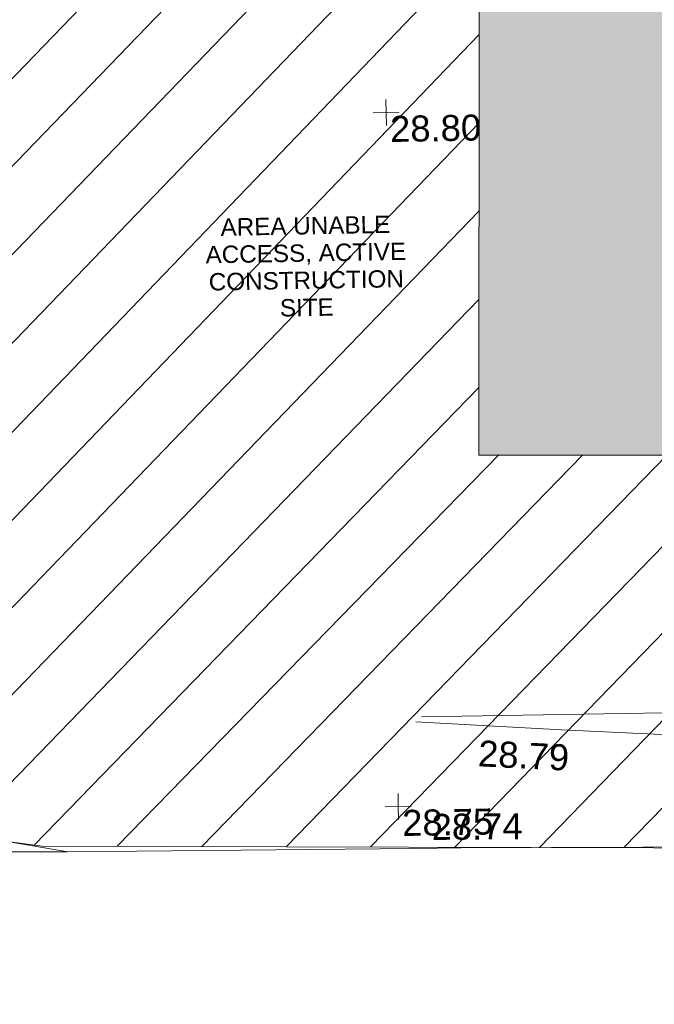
# Model space of a CAD drawing. Header units: millimetres. Extents: x -290717 to 520720, y -103372 to 287762.
# Tile 256 of 256: x 10406 to 19553, y 122024 to 136209. Entities that reach past the tile are written whole.
import ezdxf

# ---------------------------------------------------------------- set-up
doc = ezdxf.new("R2010")
doc.units = ezdxf.units.MM
doc.linetypes.add('IMPORT-HIDDEN2 _3_', pattern=[4762.5, 3175, -1587.5])
doc.linetypes.add('IMPORT-UG_ELEC_STREET LIGHTING_QLB2 _2_', pattern=[2700, 1500, -300.0000000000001, 0, -250, 150, -300.0000000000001, 0, -200])
for name, color, linetype, lineweight, true_color in [('00_TOPO_FENCE', 7, 'Continuous', 9, 0x3f7f4f), ('00_UAV_FENCE', 7, 'Continuous', 9, 0x264c2f), ('00_UAV_LEVEL_SPOT', 7, 'Continuous', 9, 0x666666), ('00_UAV_PARKING', 4, 'Continuous', 9, 0x00ffff), ('00_UAV_SLOPE_BOTTOM', 30, 'Continuous', 9, 0xff7f00), ('00_UAV_SLOPE_TOP', 40, 'Continuous', 9, 0xffbf00), ('12333-PUM-2D-U-0001-C01 - Rev2_REVIT IMPORT_dwg', 7, 'Continuous', 9, 0x767676), ('A_RHA_Line', 7, 'Continuous', 9, 0x00a600), ('PUM-CHAMBER EXTENTS', 6, 'IMPORT-HIDDEN2 _3_', 9, 0xff00ff), ('PUM-UNABLE TO SURVEY', 190, 'Continuous', 9, 0x7f00ff)]:
    doc.layers.add(name, color=color, linetype=linetype, lineweight=lineweight, true_color=true_color)
doc.layers.add('A_RHA_Detail', color=7, linetype='Continuous', lineweight=9)
doc.styles.add('Arial_1', font='arial.ttf', dxfattribs={"height": 250})
doc.styles.add('Swis721 Lt BT_2', font='swissl.ttf', dxfattribs={"height": 375})

# ---------------------------------------------------------------- blocks, each defined once
blk = doc.blocks.new('12333-PUM-2D-U-0001-C01 - Rev2_REVIT IMPORT_dwg_UAV-2077255-Site Location Plan Existing')
at = {"layer": '00_UAV_LEVEL_SPOT', "color": 254, "true_color": 0xcccccc, "flags": 128}
for points in [[(500.0000000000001, 0), (0, 0), (0, 500.0000000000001)], [(0, -500.0000000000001), (0, 0), (-500.0000000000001, 0)]]:
    blk.add_lwpolyline(points, dxfattribs=at)
blk = doc.blocks.new('12333-PUM-2D-U-0001-C01 - Rev2_REVIT IMPORT_dwg_MGS62954_T2_Galway_ITM_3d_Rev1-2077680-Site Location Plan Existing')
at = {"layer": '00_TOPO_FENCE', "color": 254, "true_color": 0xcccccc, "flags": 128}
blk.add_lwpolyline([(533909542.4989847, 725681519.4494284), (533910458.7307295, 725680326.1818955), (533912694.2976965, 725679906.527144), (533915226.1446231, 725679431.2554977)], dxfattribs=at)
at = {"layer": '00_UAV_FENCE', "color": 254, "true_color": 0xcccccc, "flags": 128}
blk.add_lwpolyline([(533915226.1446231, 725679431.2554977), (533920221.9986087, 725679392.4953657), (533920892.0885, 725679387.2965002), (533924817.0885, 725679335.2965001), (533925217.0994391, 725679326.632963), (533930212.7308877, 725679218.4363209), (533932343.0885, 725679172.2965002), (533935206.6221311, 725679102.9128728), (533936759.0885, 725679065.2965001), (533940199.325044, 725678985.3090591), (533941189.0885001, 725678962.2965001), (533945197.682681, 725678961.5435711), (533946513.0885, 725678961.2965001), (533950007.0885, 725678867.2965002), (533950179.9217247, 725678796.7998312), (533952086.0885001, 725678019.2965002), (533955007.8099065, 725677707.5386722), (533955637.4254999, 725677640.3565), (533959398.4255, 725677518.3564999), (533960001.7125965, 725677502.8472565), (533964766.4255, 725677380.3565), (533964999.6327899, 725677378.2864738)], dxfattribs=at)
at = {"layer": '00_UAV_PARKING', "color": 254, "true_color": 0xcccccc}
blk.add_line((533910450.0000001, 725679510.0000001), (533915226.1446231, 725679431.2554977), dxfattribs=at)
at = {"layer": '00_UAV_SLOPE_BOTTOM', "color": 254, "true_color": 0xcccccc, "flags": 128}
blk.add_lwpolyline([(533920358.0885001, 725681288.2965001), (533925327.0885, 725681281.2965001), (533925357.7589893, 725681279.7250284), (533928762.0885, 725681105.2965002), (533930348.1527898, 725680987.8848479), (533930734.854, 725680959.2585)], dxfattribs=at)
at = {"layer": '00_UAV_SLOPE_TOP', "color": 254, "true_color": 0xcccccc, "flags": 128}
blk.add_lwpolyline([(533930845.8540002, 725680488.2585001), (533929373.0885, 725680668.2965001), (533927916.0885, 725680709.2965002), (533925872.1692636, 725680839.461301), (533922373.0885001, 725681062.2965002), (533920884.0263966, 725681170.1789787), (533920275.0885001, 725681214.2965002)], dxfattribs=at)
at = {"xscale": 0.375, "yscale": 0.375, "zscale": 0.375}
for p in [(533920000.0000001, 725690000.0000001), (533920000.0000001, 725680000)]:
    blk.add_blockref('12333-PUM-2D-U-0001-C01 - Rev2_REVIT IMPORT_dwg_UAV-2077255-Site Location Plan Existing', p, dxfattribs=at)
at = {"layer": '00_UAV_FENCE', "color": 251, "true_color": 0x666666, "insert": (533920476.7245023, 725679885.3108319), "char_height": 375, "width": 1495.902363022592, "attachment_point": 1, "rotation": 359.45190415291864, "line_spacing_factor": 1.005061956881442, "style": 'Swis721 Lt BT_2'}
blk.add_mtext('28.74', dxfattribs=at)
at = {"layer": '00_UAV_LEVEL_SPOT', "char_height": 375, "width": 1495.902363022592, "attachment_point": 1, "line_spacing_factor": 1.005061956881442, "style": 'Swis721 Lt BT_2'}
for s, insert in [('28.80', (533920051.8765643, 725689949.1441547)), ('28.75', (533920051.8765643, 725679949.1441548))]:
    blk.add_mtext(s, dxfattribs=dict(at, insert=insert))
at = {"layer": '00_UAV_SLOPE_TOP', "color": 251, "true_color": 0x666666, "insert": (533921177.5251281, 725680934.7173886), "char_height": 375, "width": 1495.902363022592, "attachment_point": 1, "rotation": 356.16946886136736, "line_spacing_factor": 1.005061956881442, "style": 'Swis721 Lt BT_2'}
blk.add_mtext('28.79', dxfattribs=at)
blk = doc.blocks.new('12333-PUM-2D-U-0001-C01 - Rev2_REVIT IMPORT_dwg-1620468-Site Location Plan Existing')
at = {"layer": 'PUM-CHAMBER EXTENTS', "true_color": 0xfff4d4}
h = blk.add_hatch(dxfattribs=at)
h.set_pattern_fill('FP_14', style=0, pattern_type=2)
h.set_pattern_definition([(45, (-533641079.65, -725615854.3560001), (-618.7184335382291, 618.7184335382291), [])])
h.paths.add_polyline_path([(351699.72233876, 60394.56140982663), (351708.9931528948, 60906.25732133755), (352393.2163071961, 60898.13015711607), (353041.6677554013, 66223.39089320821), (353206.9931529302, 73966.25732144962), (353982.8594361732, 73952.7145251), (354317.3501528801, 76699.64382133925), (358888.3501528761, 76111.64382135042), (361222.350152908, 86809.64382132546), (361563.3501529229, 88895.64382133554), (363078.350152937, 90435.64382137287), (363904.3501529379, 101867.6438212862), (365385.1266995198, 110525.3932341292), (365230.9820148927, 110551.7047199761), (365498.4008083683, 111226.8875165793), (365470.0968050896, 111952.5482150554), (365624.7061381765, 111926.1574136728), (366051.350152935, 114420.6438213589), (364898.3501528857, 114331.6438213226), (360524.3501529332, 111561.643821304), (356416.7002318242, 111258.678218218), (357929.2858412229, 111182.0907012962), (360544.5530249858, 111349.5624075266), (360546.5568067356, 111049.5690885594), (355314.0187962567, 111014.6190039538), (355309.6134037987, 111177.0234435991), (355277.3501528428, 111174.643821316), (352644.3501529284, 114141.6438213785), (338239.8330883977, 112460.2766464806), (329804.3501528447, 111555.6438213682), (319532.3501528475, 110592.6438213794), (310517.3501528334, 109863.6438213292), (302620.3501528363, 109581.6438213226), (295825.3501529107, 109566.6438213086), (279813.3501529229, 106549.643821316), (276140.8366145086, 103581.1872824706), (276061.814112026, 103425.8629484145), (271406.8224872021, 105468.1551963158), (271509.3894614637, 105701.9358727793), (267649.350152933, 107463.6438213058), (260223.350152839, 100640.6438213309), (259796.3501529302, 72682.64382134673), (269496.3501528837, 64316.64382130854), (273776.3501529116, 63665.64382135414), (309011.3501528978, 62955.64382139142), (311037.3501528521, 62074.64382133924), (337339.3501528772, 60871.64382135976), (351699.5658924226, 60394.56660731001)])
h.paths.add_polyline_path([(268358.9909750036, 65556.86419186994), (264596.4920611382, 69167.41490751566), (264804.2082447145, 69383.8727354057), (266581.5988270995, 67470.36930634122), (268566.7072650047, 65773.32227584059), (268393.5501527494, 65592.87780157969)])
h.paths.add_polyline_path([(332379.887152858, 67575.85382149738), (302320.8871528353, 68122.8538214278), (302332.4158496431, 68783.33241919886), (280169.8095181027, 69186.63780598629), (280330.3604934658, 78384.59702432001), (275960.0958838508, 78464.13017966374), (276108.0612945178, 86595.19465455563), (280450.151176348, 86519.4031937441), (280756.2778082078, 103341.6855813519), (302910.5740271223, 102938.5317815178), (302921.4142533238, 103534.2289657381), (310787.9439886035, 103391.0774384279), (310815.0515438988, 104880.7045066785), (318228.828162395, 104745.7919744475), (318301.0448391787, 108714.2766025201), (322633.8020448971, 108635.4310593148), (322539.6341878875, 103240.5581443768), (349750.1643799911, 102745.3933022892), (349310.9351529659, 74176.42282136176), (332506.0083566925, 74506.52523825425), (332420.225768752, 69792.56032023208)])
h.paths.add_polyline_path([(262373.7501529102, 72788.24382131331), (262335.6501528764, 75226.64382130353), (265345.5501529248, 75226.64382130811), (265383.6501528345, 72864.44382133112), (265304.2827260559, 72862.43451938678)])
h.paths.add_polyline_path([(261383.1501528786, 75912.44382136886), (261459.3501528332, 80789.24382133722), (267517.2501529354, 80713.04382135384), (267441.050152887, 75836.24382130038), (261504.3495088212, 75910.91930116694)])
h.paths.add_polyline_path([(302573.8228673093, 78329.52926304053), (302592.4407276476, 78963.90062831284), (306343.567266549, 78898.43991812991), (306598.9518629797, 91613.85658206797), (302817.4785721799, 91689.80612071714), (302824.7187942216, 92271.10215000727), (296640.3411529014, 92395.32482125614), (296360.3411528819, 78454.32482147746), (302538.3452618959, 78330.24181806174)])
h.paths.add_polyline_path([(261840.3501529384, 80865.44382136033), (261687.9501528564, 92981.24382131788), (264050.1501528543, 92981.2438213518), (264202.5501529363, 80865.44382139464), (263838.6680771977, 80865.44382138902)])
h.paths.add_polyline_path([(274664.4282881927, 104261.9875886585), (272430.0401462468, 105281.7542374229), (273799.1437452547, 104582.3695657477), (274486.1144024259, 104328.01044291)])
h.paths.add_polyline_path([(315481.3501528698, 115683.6438212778), (326437.165211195, 116343.5766866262), (364189.350152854, 120948.6438212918), (366744.3501529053, 124721.6438213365), (363517.3501528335, 126053.6438213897), (359872.3501529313, 126432.6438213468), (352849.3501528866, 126181.6438212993), (339104.3501528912, 124625.643821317), (335451.3501528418, 124514.6438212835), (325145.3501528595, 123235.643821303), (319635.3501528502, 122976.6438213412), (314446.3501528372, 122493.6438213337), (313566.3501528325, 118980.6438212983)])
h.paths.add_polyline_path([(322305.050152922, 119194.0438212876), (322152.6501528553, 121403.8438213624), (326724.6501528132, 121784.8438213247), (326877.0501529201, 119498.8438214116), (323355.1979919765, 119264.0536772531)])
h.paths.add_polyline_path([(328629.650152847, 120870.443821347), (328477.2501528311, 122089.6438212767), (329810.7501529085, 122242.0438213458), (329963.1501528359, 121022.8438213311), (328841.3815410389, 120894.6416942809)])
h.paths.add_polyline_path([(317352.0501528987, 121480.0438213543), (317352.0501528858, 121861.0438214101), (317618.7501528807, 121856.3885555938), (317618.7501528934, 121480.043821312), (317362.3608135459, 121480.0438213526)])
h.paths.add_polyline_path([(331601.4501528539, 122089.6438213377), (331144.2501528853, 122242.0438213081), (331258.5501528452, 122623.0438213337), (331715.7501528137, 122470.6438213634), (331644.5503212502, 122233.3110493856)])
at = {"layer": 'PUM-UNABLE TO SURVEY', "color": 7, "true_color": 0xfff4d4, "flags": 128}
blk.add_lwpolyline([(351699.72233876, 60394.56140982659), (337339.3501528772, 60871.64382135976), (311037.3501528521, 62074.64382133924), (309011.3501528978, 62955.64382139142), (273776.3501529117, 63665.64382135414), (269496.3501528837, 64316.64382130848), (259796.3501529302, 72682.64382134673), (260223.350152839, 100640.6438213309), (267649.350152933, 107463.6438213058), (271509.3894614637, 105701.9358727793)], dxfattribs=at)
blk.add_blockref('12333-PUM-2D-U-0001-C01 - Rev2_REVIT IMPORT_dwg_MGS62954_T2_Galway_ITM_3d_Rev1-2077680-Site Location Plan Existing', (-533641079.6498471, -725615854.3561786))
at = {"layer": 'PUM-UNABLE TO SURVEY', "color": 51, "true_color": 0xffff7f, "insert": (277726.7066630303, 72660.62330419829), "char_height": 250, "width": 3428.043514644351, "attachment_point": 2, "line_spacing_factor": 0.9417779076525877, "style": 'Arial_1'}
blk.add_mtext('AREA UNABLE\\PACCESS, ACTIVE\\PCONSTRUCTION\\PSITE', dxfattribs=at)

msp = doc.modelspace()

# ---------------------------------------------------------------- hatches: boundary and pattern name
at = {"layer": 'A_RHA_Detail', "true_color": 0xc0c0c0}
h = msp.add_hatch(color=9, dxfattribs=at)
h.paths.add_polyline_path([(-80880.60083898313, -68502.79057078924), (-80400.86592458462, -68483.4150911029), (-80400.86592458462, -62984.64684182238), (-24474.85765180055, -63009.32043784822), (-24456.14471274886, -50840.30023854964), (-36622.55041054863, -50831.65104346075), (-36622.5504104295, -44228.57792609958), (-50959.05265825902, -44213.68205212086), (-50959.05265825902, -42573.78171509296), (-54563.93258049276, -42571.21897729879), (-54565.69773355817, -45054.17447471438), (-92408.82109324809, -45027.27149617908), (-92411.78875845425, -49201.74309219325), (-100061.9988811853, -49201.74309219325), (-100052.221444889, -64852.82557835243), (-86120.90825231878, -64852.82557835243), (-86092.16626519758, -62957.90041523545), (-84861.10047611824, -62957.90041520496), (-84854.79054275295, -68240.10973718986), (-80870.60226895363, -68240.10973718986)])
h.paths.add_polyline_path([(-137238.9269955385, -68461.93840922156), (-132719.7426408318, -68433.06336920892), (-132847.0731201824, -62850.0428228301), (-130454.6837966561, -62916.63108081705), (-130498.2830220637, -61355.8539363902), (-117581.136331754, -61423.42893434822), (-117492.3908565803, -49183.91309186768), (-125136.5200282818, -49178.47881939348), (-125133.5727033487, -45032.61887132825), (-163007.1824077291, -45005.69421944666), (-163007.1824077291, -44090.29634113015), (-163123.8521375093, -44090.21339942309), (-163122.6389897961, -42383.751842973), (-166563.8543420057, -42383.75184295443), (-166565.0349082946, -44044.3982420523), (-193158.4656786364, -44025.49275802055), (-193195.152889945, -62863.6565097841), (-137269.7106414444, -62916.63108078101), (-137254.3708868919, -65679.90523788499)])
h.paths.add_polyline_path([(120310.9497607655, -32334.2823016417), (120312.4652266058, -31610.73011961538), (133451.2244789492, -31638.24899384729), (133469.2230092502, -19717.98315777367), (121295.7536929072, -19692.48606427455), (121319.8434528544, -8190.941560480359), (112277.0825929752, -8172.001674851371), (112263.1769726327, -14811.12345451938), (78285.85310969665, -14739.95861435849), (78292.82277619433, -8167.077575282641), (76545.55099677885, -8163.40371230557), (69355.76844230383, -8152.931592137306), (69353.66597202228, -9156.746357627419), (68372.60878942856, -9154.691552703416), (68372.60878942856, -13705.52853212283), (69333.72334743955, -13707.54156767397), (69325.07112544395, -16249.53369225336), (66623.4489111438, -16249.53369225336), (66619.79243932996, -17995.29925522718), (65989.07757491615, -17995.29925522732), (65985.44262769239, -19730.78799479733), (57152.23993372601, -19712.28702423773), (57127.42535098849, -31559.89461998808), (70277.87165423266, -31587.43801817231), (70277.87165428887, -32271.74147154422), (78263.96947906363, -32285.12944888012), (78266.62669288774, -31019.79372153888), (112335.8856506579, -31091.15111856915), (112335.8856506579, -32317.57330550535), (119781.4233959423, -32333.17321910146)])
h.paths.add_polyline_path([(7503.71740934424, -1791.43926322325), (15482.43097389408, -674.0213230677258), (15484.0826184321, 148.1327206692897), (56188.28042539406, 205.5276654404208), (56155.8432600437, 14338.31663138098), (18016.62665932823, 14236.4814953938), (17967.9025208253, 34313.18372075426), (21727.10644861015, 34324.06926249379), (21708.9097307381, 40608.10218319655), (18009.66447156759, 40608.10218325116), (17995.54603703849, 45483.75063445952), (9770.084212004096, 45420.63294734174), (3966.216019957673, 45443.14492469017), (3984.771235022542, 14176.56786831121), (1023.062455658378, 14176.56786840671), (-276.5134647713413, 14190.52623465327), (-231.6790044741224, 5976.811441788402), (-226.4491536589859, 193.7444677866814), (1220.250839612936, 179.5999159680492), (7477.609307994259, 143.2867556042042), (7488.638446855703, -674.0213230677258)])
h.paths.add_polyline_path([(77755.59663317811, 53.47451145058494), (77729.51881611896, 1699.844979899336), (94464.47132486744, 1659.976083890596), (94606.37913471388, 17991.39023626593), (88810.41901146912, 18015.03260816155), (88799.89418497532, 14436.74271609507), (69413.88950349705, 14457.87738898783), (69377.35724448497, 99.62816357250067), (70760.85642036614, 92.0068082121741)])
h.paths.add_polyline_path([(61252.12079698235, 46453.95617369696), (105774.7348988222, 46472.68783510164), (105768.2642197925, 61852.61234310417), (92285.13876306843, 61852.61234310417), (92308.59670397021, 65784.30757142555), (96107.46680002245, 65767.6044524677), (96059.6808111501, 75209.20847378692), (101084.8427276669, 75071.88872768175), (104988.0046543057, 74765.36560410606), (108403.6894220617, 74363.84089439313), (112009.2703903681, 73787.25420864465), (115645.3524814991, 73049.69667210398), (116890.8108050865, 72761.69136255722), (120208.9929832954, 71893.18353872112), (120865.241739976, 71703.68487155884), (124135.6329505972, 70669.67317909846), (127435.6253142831, 69480.50055823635), (127820.4368655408, 69394.93141813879), (128274.3081769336, 69331.69585757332), (128731.879114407, 69306.66104520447), (129189.9401456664, 69320.00258265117), (129645.2782985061, 69371.62688830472), (130094.6997111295, 69461.17185607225), (130535.0520071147, 69588.00939078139), (130963.2464342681, 69751.2498188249), (131376.279516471, 69949.74812593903), (131771.254123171, 70182.11198906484), (132162.5575600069, 70460.54046602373), (132496.0921582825, 70741.69081117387), (132820.8713676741, 71064.98072578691), (133117.4593294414, 71414.31364276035), (133383.77568926, 71787.23923958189), (133616.5473239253, 72178.53728446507), (133817.1647262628, 72590.54524901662), (133982.6025969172, 73017.89547517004), (134111.7005086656, 73457.59040804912), (134203.5529320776, 73906.545904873), (134257.5155882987, 74361.61286220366), (134272.5462649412, 74819.59931534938), (134250.5259874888, 75277.29281749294), (134189.6227572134, 75731.48297750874), (134090.9274700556, 76178.98397761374), (133955.1324028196, 76616.65691996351), (133783.1900598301, 77041.4318434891), (133576.3064937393, 77450.3292564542), (133335.9328436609, 77840.48103831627), (133063.7551572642, 78209.15055536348), (132761.6825665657, 78553.75185442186), (132431.8338935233, 78871.86780505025), (132076.5227904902, 79161.26705200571), (131698.2415079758, 79419.91966864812), (131299.6434187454, 79646.01139199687), (131093.5942456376, 79746.34209763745), (132146.0467355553, 83110.22226149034), (122787.763295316, 86282.54285521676), (121604.3555410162, 82800.35918872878), (117095.9864226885, 83870.84033788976), (116841.9598400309, 83526.35449576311), (116120.5435466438, 91221.9361197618), (110237.7341284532, 91274.27491024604), (110194.3680786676, 90435.39030217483), (104988.0046543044, 90486.49901569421), (104973.2761846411, 94309.82427956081), (103746.1314668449, 94309.82427962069), (103839.9937121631, 122852.1474272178), (96365.09202303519, 122931.9599471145), (96350.3400238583, 123952.416858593), (104555.5505249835, 123902.1925258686), (104607.3234457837, 120248.5396157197), (125502.5015002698, 120134.193340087), (125662.0200253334, 137657.3796883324), (114479.5865733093, 137699.2256881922), (114382.3062641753, 129149.9458158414), (104644.1590035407, 129187.997507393), (104577.9931702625, 126217.3903165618), (101184.4926405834, 126159.1566967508), (101264.6166812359, 135959.2655565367), (89967.23177303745, 135988.8856164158), (89927.63362986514, 125823.6463181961), (93630.53562299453, 125840.7948842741), (93580.6568888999, 122931.9599471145), (88697.38835373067, 122904.7310127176), (88679.38989541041, 95739.0914377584), (86378.25848993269, 95739.0914377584), (86378.18187189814, 96178.10083375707), (83279.5074328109, 96200.92083330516), (83273.62493422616, 95735.74732136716), (70169.67509616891, 95733.22421950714), (70166.2684274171, 96272.07409350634), (66674.99731291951, 96257.14073659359), (66654.74538556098, 95755.71092140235), (65784.77231076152, 95755.71092140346), (65887.65094981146, 117470.6305650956), (53473.34271625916, 117487.9046429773), (53434.44066306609, 98570.4634906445), (40649.41626913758, 98570.46349066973), (40610.16711556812, 94406.01479082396), (38853.82372865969, 94410.36303444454), (38848.65589191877, 89463.65332732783), (40612.46601909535, 89518.45976927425), (40665.38257359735, 86257.73741131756), (38372.19584673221, 86305.7230928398), (38369.79373532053, 76901.0507917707), (50937.95125076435, 76944.40198877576), (50922.88567283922, 74598.78180893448), (56484.90611318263, 74588.85093774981), (56484.9061131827, 75194.85181998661), (92465.40372273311, 75233.02581663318), (92645.92783659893, 71766.64845097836), (89810.5550181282, 69362.83965827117), (85313.16173971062, 69360.94750424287), (85313.16173971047, 66907.40508090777), (75210.14498260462, 66903.15451592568), (75210.14498260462, 63815.70944554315), (70819.40014306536, 63815.70999204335), (70819.21601502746, 64253.35708063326), (69456.8341568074, 64253.35708063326), (69455.71957374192, 66901.99623168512), (61303.3285675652, 66898.56680686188), (61304.56054652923, 63970.32021231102), (70500.41048205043, 63970.32021223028), (70500.40885431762, 61852.59006210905), (61245.64388480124, 61848.69637492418), (61252.12079698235, 46455.07044720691)])
h.paths.add_polyline_path([(-17153.16561239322, 48569.32684293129), (-17153.16561227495, 60770.38083690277), (-29362.88357762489, 60774.7042869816), (-29362.88357762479, 67399.20394583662), (-43507.25361058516, 67405.01911302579), (-43488.53133082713, 69093.07334179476), (-45766.41866234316, 69109.32868391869), (-45794.34620035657, 67405.01911302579), (-47272.11273197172, 67404.21245453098), (-47272.44887636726, 66454.91798912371), (-86004.56386335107, 66468.6329952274), (-86006.66970790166, 60521.58362724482), (-92662.8772251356, 60521.58362724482), (-92666.53762789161, 50184.35611936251), (-79752.016597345, 50179.78302554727), (-79752.016597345, 48591.49323813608), (-17157.71631240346, 48569.32845421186)])
h.paths.add_polyline_path([(-201056.4185879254, 48628.75479108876), (-138377.9751621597, 48634.64535782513), (-138377.9751621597, 50133.28202330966), (-125467.710581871, 50134.49533928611), (-125468.6909603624, 60566.19036866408), (-132186.8595615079, 60565.86652591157), (-132187.4203588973, 66533.01978768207), (-170643.3098734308, 66805.61809689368), (-170643.3098732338, 67738.78475851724), (-200340.0100486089, 67488.93693767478), (-200348.7175167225, 60827.7802510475), (-201057.5650552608, 60827.71357562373), (-201056.6510294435, 51102.0431337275)])
h.paths.add_polyline_path([(-240051.5126725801, 54769.1949116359), (-239444.4902595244, 54811.10754483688), (-239186.5396225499, 54841.92927608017), (-238764.8191578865, 54940.98166103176), (-238382.4735933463, 55122.46891391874), (-237990.3402229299, 55354.87497237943), (-237269.2031026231, 55936.21514997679), (-237030.2712443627, 56228.66101920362), (-236793.0039600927, 56569.31473977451), (-236554.5880579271, 57004.26389721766), (-236432.7219585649, 57267.46508911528), (-236300.0815274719, 57753.26239002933), (-236250.7285154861, 58017.17885687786), (-236235.6490610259, 58516.21786795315), (-236233.2538430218, 58987.85640057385), (-236213.702979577, 59823.48083772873), (-236363.8287856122, 59820.8603820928), (-236634.0279869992, 60698.06075831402), (-236391.9547756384, 61432.1972634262), (-236225.4740089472, 61435.10319604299), (-236201.6036570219, 62637.68779599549), (-232563.5271750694, 62639.28734435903), (-232563.5271750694, 63049.03842407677), (-232732.1945866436, 63049.15302221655), (-232860.1521278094, 63457.9589027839), (-232731.6068089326, 63914.24862701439), (-232560.8209657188, 63914.24862701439), (-232521.9864006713, 70597.99604498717), (-240628.6947850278, 70598.85496274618), (-240629.7923196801, 72350.98321581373), (-246412.6011213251, 72347.36085937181), (-246412.6011213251, 70616.45923939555), (-254449.5805725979, 70618.60952619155), (-254454.637144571, 70754.06491724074), (-254469.7140363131, 73191.6627625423), (-263883.2532625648, 73267.83063692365), (-263902.4181505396, 68260.74348557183), (-263714.8217520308, 68259.82096576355), (-263552.9672900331, 67819.6543439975), (-263719.0883117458, 67392.20684197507), (-263913.629869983, 67392.20684288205), (-263956.7001914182, 58633.76423459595), (-260181.1963171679, 58611.22607638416), (-260192.3146984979, 56354.25111578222), (-257184.684388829, 56339.46086010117), (-257213.4419958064, 57092.93866025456), (-257338.5163846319, 57093.27331227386), (-257471.0109295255, 57531.7457231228), (-257338.5163845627, 58062.22513700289), (-257203.4956297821, 58064.06881293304), (-257173.5751889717, 58598.54056827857), (-256478.2273617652, 58575.27357918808), (-256478.2273617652, 58788.51859477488), (-256013.0091299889, 58911.92701537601), (-255397.0786589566, 58780.99767608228), (-255397.0786664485, 58595.98242230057), (-243809.8853614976, 58585.92793205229), (-243805.3570672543, 58352.04527760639), (-243740.9394682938, 57884.52572396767), (-243619.083060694, 57421.84877501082), (-243424.3877541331, 56943.65915328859), (-243247.1437899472, 56608.24157716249), (-243003.0710577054, 56249.99021479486), (-242732.2093200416, 55932.75703086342), (-242371.7230179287, 55603.12658814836), (-242141.2551255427, 55424.88676771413), (-241804.9643038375, 55216.88439829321), (-241529.464082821, 55077.02869058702), (-241100.6275144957, 54917.18295005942), (-240836.2134980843, 54840.82833179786), (-240453.4486196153, 54788.6078413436), (-240203.3756532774, 54776.52967577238)])
h.paths.add_polyline_path([(40276.69022620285, 59895.3641775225), (40328.62676026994, 69196.9439153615), (36588.99968782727, 69217.82459101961), (36619.46637569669, 74674.25962431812), (32264.36460075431, 74687.02318924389), (32233.48293864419, 69156.26826309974), (11916.69390488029, 69269.70959690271), (11966.66200108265, 78218.75165977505), (29087.50901742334, 78123.15526811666), (29143.44567202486, 88141.13700481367), (15719.34879623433, 88216.09212957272), (15732.60379610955, 90589.99788900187), (4594.294101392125, 90652.19003492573), (4525.129359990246, 78265.12250452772), (10096.76365550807, 78234.01258734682), (10077.43887221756, 74773.03821913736), (4547.641142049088, 74803.91453678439), (4465.579974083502, 60107.16002351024), (19125.89094757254, 60025.30234268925), (19139.86249371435, 62527.53804648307), (31738.59196305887, 62457.19146407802), (31724.55430855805, 59943.11609818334), (38369.79364222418, 59906.01157297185)])
h.paths.add_polyline_path([(-246083.0241259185, 72334.29150213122), (-246083.0594797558, 72334.30275087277), (-246208.2905500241, 72334.29150213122)])
h.paths.add_polyline_path([(-114575.3004830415, 112178.0758696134), (-114575.3246436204, 112178.0758696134), (-114707.2752166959, 115801.5811617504)])
h.paths.add_polyline_path([(-154699.9178766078, 101760.4080976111), (-114382.0503338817, 101776.0542915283), (-114382.0503338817, 106926.936016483), (-113755.641395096, 106927.1791078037), (-113757.5507412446, 111847.2721532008), (-114431.6837526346, 111847.2721532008), (-114431.8098651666, 112178.075869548), (-114575.3004830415, 112178.0758696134), (-114578.9984943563, 121707.2390834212), (-123056.9849702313, 121707.2390834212), (-123068.8201032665, 156452.7036899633), (-119381.2340625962, 156454.1347343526), (-119381.2340625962, 160165.8603541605), (-115501.031452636, 160167.3661472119), (-115503.3750945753, 166206.5793118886), (-132411.7987151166, 166599.6604729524), (-132411.8243306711, 166665.6603411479), (-135275.0124468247, 166664.5489553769), (-135275.0124468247, 166628.1883102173), (-135911.3205077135, 166628.1944503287), (-135911.3479256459, 166352.1604668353), (-152521.1633846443, 166345.7145607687), (-152518.3680955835, 159142.6836790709), (-150699.3133726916, 159117.9265656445), (-150755.6690356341, 122560.6912032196), (-151059.2005266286, 122560.6912032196), (-151061.0981347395, 121302.4374931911), (-154138.3148337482, 121372.6012653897), (-154138.3148337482, 121865.183451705), (-154704.3888425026, 121867.2611370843), (-154688.5451973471, 119352.3937021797), (-154745.5933227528, 119352.3715636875), (-154745.5763474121, 118722.1532660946), (-160794.1544526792, 118748.744283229), (-160794.1544527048, 119410.5425977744), (-163852.1622693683, 119422.408321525), (-163855.0715294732, 118762.2003111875), (-167568.6765459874, 118778.5256058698), (-166634.6619849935, 124395.1277019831), (-166843.6206842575, 124471.2090400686), (-167568.6765459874, 124707.6250904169), (-168028.2173235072, 124841.3808643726), (-168630.5006276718, 124991.3056740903), (-169238.2056070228, 125117.4693074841), (-169850.3952285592, 125219.6772877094), (-170466.1255403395, 125297.7720169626), (-171089.1102599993, 125351.8553033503), (-171704.4065937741, 125381.1774254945), (-172325.0479971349, 125386.3595015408), (-172782.2248668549, 125374.5832363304), (-173401.7764236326, 125337.4554476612), (-174019.3926983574, 125276.0328036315), (-174634.1213722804, 125190.4100127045), (-175245.0145766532, 125080.7190996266), (-176047.1958093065, 124895.7675261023), (-176665.4852587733, 124724.7228134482), (-177045.3001228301, 124609.1129151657), (-177631.5127793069, 124405.2077276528), (-176665.4852586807, 118818.5158793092), (-177558.9402083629, 118822.4435769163), (-177662.2853368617, 125263.4341236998), (-176365.3912352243, 126542.9270807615), (-159462.2970490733, 126319.9103917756), (-157057.7396790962, 128609.0850976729), (-157060.6673204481, 136153.1661957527), (-158638.8016610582, 137740.2441626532), (-159352.3735831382, 137740.2441626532), (-161634.4140635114, 140201.1078539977), (-168727.9404946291, 140256.8191147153), (-171035.0401162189, 137942.884730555), (-174184.1459014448, 137942.884730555), (-176460.1168228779, 140292.2858551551), (-177341.68569345, 140292.285855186), (-177341.7114445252, 140358.4281613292), (-183428.5803825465, 140356.0660244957), (-185921.6385984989, 137917.4639097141), (-185921.6385985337, 131757.309115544), (-186906.8767412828, 131756.9267734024), (-187725.3914540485, 130809.9989183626), (-187724.0588902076, 127376.1828149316), (-186481.0281350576, 126304.557648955), (-186479.4846755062, 122327.2959175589), (-185176.2828158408, 121059.4673825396), (-180304.1129154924, 121059.4673825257), (-180304.1136492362, 118802.0484409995), (-193555.3706955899, 118802.0484409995), (-193555.3686998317, 133117.8341649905), (-192593.6442938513, 133118.2073819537), (-192593.6442938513, 134200.8158367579), (-192224.6284783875, 134200.9592041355), (-192225.5653014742, 136615.0101267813), (-192595.0012461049, 136615.0101267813), (-192595.4357332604, 137734.4745166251), (-193589.2709668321, 137734.4746851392), (-193589.2685988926, 147474.5705834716), (-193163.2062206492, 147492.8644728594), (-192606.8095195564, 147551.4951472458), (-192359.9383250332, 147589.5931622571), (-192199.8207947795, 147616.5827293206), (-191882.7548926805, 147682.9245600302), (-191568.5380071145, 147761.6632019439), (-191020.2573150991, 147932.4221712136), (-190950.5841382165, 147955.8263236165), (-190647.7999969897, 148070.951423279), (-190349.769078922, 148197.8750093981), (-190056.9509284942, 148336.4013817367), (-189769.7970512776, 148486.316942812), (-189375.4954991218, 148717.2624196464), (-189132.9060261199, 148873.2749095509), (-188867.5421091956, 149059.0543930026), (-188609.6764469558, 149255.1087866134), (-188354.9814056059, 149465.3525772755), (-188079.6339208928, 149713.8792482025), (-187884.9836199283, 149901.8220103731), (-187538.2510284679, 150274.4802367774), (-187446.2998447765, 150378.396083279), (-187241.3270201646, 150629.2310214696), (-187046.3599558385, 150887.9197697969), (-186861.699277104, 151154.0634500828), (-186546.1373636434, 151669.8298752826), (-186524.4196769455, 151707.063245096), (-163675.289831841, 151669.8298752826), (-163687.5843044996, 148134.0767945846), (-157303.6541541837, 148136.4921063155), (-157303.6541541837, 155759.9150161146), (-157557.4317586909, 155765.0384228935), (-157555.9168973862, 166678.0466575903), (-187009.2021991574, 166699.7464767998), (-187013.0952111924, 162054.4009359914), (-188707.1775469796, 162044.5925187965), (-188705.9961893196, 155021.5333641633), (-188737.9999316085, 154650.5326603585), (-188799.0133970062, 154283.1866125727), (-188857.2045401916, 154035.4341107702), (-188966.1106131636, 153679.3368924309), (-189102.6200311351, 153332.8820747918), (-189265.8911677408, 152998.2056672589), (-189454.9174010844, 152677.3710606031), (-189645.2484685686, 152421.322012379), (-189916.9563410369, 152104.2450531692), (-190212.7041973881, 151809.4634871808), (-190530.6686598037, 151538.7947475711), (-190868.889367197, 151293.9075915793), (-191225.2810786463, 151076.3118324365), (-191597.6465194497, 150887.3490190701), (-192092.8415776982, 150682.5621956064), (-192485.2937347, 150569.6612301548), (-192903.8930807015, 150482.2408890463), (-193187.215491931, 150440.8868273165), (-193594.1866364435, 150407.1257787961), (-193594.5953882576, 151459.989522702), (-205369.2399268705, 151455.4201248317), (-205354.452352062, 113350.0822379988), (-207187.1580384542, 113349.3709450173), (-207184.3024929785, 105991.0636522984), (-205312.8709512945, 105991.0636522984), (-205311.2365670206, 101769.6553082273), (-175488.645120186, 101781.2285901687), (-175488.645120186, 110889.6985621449), (-154703.462766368, 110897.5679794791), (-154700.5193329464, 103310.2697088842)])
h.paths.add_polyline_path([(193735.9435692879, 113047.8274775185), (208865.0938716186, 114991.026643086), (208976.1154122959, 114126.6471161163), (216447.8967330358, 115086.3281915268), (216038.7305308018, 118271.970241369), (232648.5073383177, 120405.3421627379), (233425.9936153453, 114352.0734369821), (240632.2017567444, 115277.6440986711), (239854.8412683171, 121329.9334728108), (256406.8682407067, 123455.8879629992), (257091.7572256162, 118089.1198988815), (264572.287122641, 119040.8180953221), (261877.8350554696, 138524.7609215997), (259178.7147038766, 138221.6086023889), (259197.3483654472, 137439.0084132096), (254686.1480587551, 136897.0007613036), (255412.6810205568, 131314.8303174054), (240852.7447965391, 129522.4514055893), (239771.0426540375, 137918.8519126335), (240649.582243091, 138010.1984551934), (240062.3063116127, 142776.6750342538), (239165.7694641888, 142685.0143484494), (237630.9646614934, 151018.3171733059), (266172.8791088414, 154560.7889781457), (271297.187694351, 142612.4006970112), (276531.7397502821, 144861.0987145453), (274941.5029779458, 148527.903728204), (302074.530765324, 160134.9084326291), (300215.9323773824, 164320.1841173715), (301528.161327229, 164907.0997990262), (300405.1237791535, 167477.8916353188), (299016.6944531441, 166945.7181825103), (295626.7488506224, 174518.7544287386), (294333.0289184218, 177537.1551681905), (287288.847594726, 174518.7544287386), (289427.6893504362, 169661.0163464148), (272956.7816584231, 162557.1203578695), (271943.2187786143, 164897.4305293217), (267016.3118217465, 162764.0369715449), (268502.3094164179, 159357.043014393), (265200.4029571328, 157946.4096681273), (226856.4166955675, 153146.7821791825), (227510.3041274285, 148852.0205335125), (228280.9873164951, 141179.0007484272), (227302.3544112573, 141050.2812999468), (227895.3788231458, 136433.1758633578), (228748.5501749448, 136523.8855003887), (229602.307730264, 128023.7667641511), (217691.2359889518, 126493.8999679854), (217642.3600127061, 126874.4332670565), (215138.5007311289, 126552.8357430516), (215194.9980427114, 126112.9650749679), (215015.6132225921, 126089.9247571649), (214840.967257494, 127449.6644606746), (192258.7012018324, 124549.1816390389), (193486.3576426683, 114991.026643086)])
h.paths.add_polyline_path([(-78076.24179098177, 117605.518872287), (-78076.23951907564, 117610.0871212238), (-78070.31812256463, 129485.733079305), (-74723.15926546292, 129478.3852560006), (-74723.15926546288, 125435.7860625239), (-48015.64546089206, 125380.0246061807), (-47996.55031653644, 135872.5822179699), (-61198.159180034, 135901.5630078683), (-74714.72264147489, 135923.5088764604), (-74723.62876031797, 131865.2975510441), (-78070.31812256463, 131872.6421692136), (-78062.97909490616, 149549.768943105), (-58292.26570494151, 149541.5607197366), (-58292.26570494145, 148946.2407608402), (-37707.70924049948, 148937.6946534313), (-37707.70924049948, 159740.0690313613), (-44148.26955758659, 159742.7429641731), (-44148.26955758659, 162961.3319175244), (-49829.95437586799, 162961.3319175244), (-49830.92144141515, 160632.0129326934), (-78494.0902662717, 160643.9130440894), (-78494.0902662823, 161615.1537737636), (-78739.22585210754, 161615.2555472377), (-78691.79195364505, 168187.9195488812), (-90844.5764503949, 168126.8149080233), (-90962.52567696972, 152686.7636278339), (-89064.97866810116, 152685.97582136), (-89079.54115383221, 117610.0871212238), (-78374.80210165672, 117605.6428258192)])
h.paths.add_polyline_path([(69254.82576126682, 129235.9722870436), (69259.97086178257, 136167.7892474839), (86068.0992678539, 136131.0235193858), (86008.66431381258, 164703.3084147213), (58789.63167882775, 164723.5115811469), (58789.63167882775, 170119.2062865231), (54460.16324890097, 170122.4198087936), (54457.21717773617, 166153.2792453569), (47042.21516498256, 166158.7829869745), (47041.10931533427, 164668.9097040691), (39173.27935198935, 164674.7495545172), (39172.83712618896, 164078.9539098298), (17014.87910992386, 164095.400525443), (17002.38841206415, 147267.1142245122), (12659.63471563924, 147267.1142245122), (12653.6008753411, 139137.9291796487), (17031.41608901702, 139134.6797717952), (17024.58791744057, 129935.3194463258), (39191.34773726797, 129918.8662983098), (39191.34773726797, 129258.2867272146), (69014.0340609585, 129236.1510132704)])
h.paths.add_polyline_path([(39265.62356917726, 139467.8223435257), (33050.91021530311, 139484.1586867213), (33087.56357182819, 153427.9220784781), (39277.60130890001, 153411.6505991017), (39277.60130890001, 152830.3127277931), (43058.29603858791, 152820.3745823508), (43024.83899408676, 140092.5601633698), (39267.2657899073, 140092.5601633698)])
h.paths.add_polyline_path([(1979.548949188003, 189123.2414339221), (18699.10403225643, 189180.0465563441), (18678.46874727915, 195253.6675675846), (24349.02704558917, 195272.9334349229), (24334.96888369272, 199550.7690689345), (28829.78348971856, 199566.0403168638), (28798.35772162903, 208815.6446465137), (24334.94961552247, 208806.1514042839), (24333.90624838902, 209113.2475694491), (16811.59093053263, 209087.6902915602), (16806.58456496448, 208843.590909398), (6772.293057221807, 208809.4991440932), (6797.166076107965, 201488.5780549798), (-8471.058649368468, 201436.7038403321), (-8471.058649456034, 200429.0172029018), (-11856.09020773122, 200417.5164702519), (-11823.72827012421, 190892.3684139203), (-7614.729360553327, 190904.9356358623), (-7614.729360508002, 190170.8290169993), (-4608.619189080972, 190169.2993656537), (-4608.238782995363, 190916.8832264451), (1973.379031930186, 190939.2444093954), (1977.122761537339, 189837.3456606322)])
h.paths.add_polyline_path([(-20506.2213294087, 190640.028646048), (-20122.28942212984, 206347.1214480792), (-41550.34215554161, 207015.255795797), (-41462.26177905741, 210449.6195896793), (-31391.41053375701, 210152.0276719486), (-31078.64493158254, 223862.574366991), (-44305.08575746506, 224230.797228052), (-44490.79956595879, 211865.5542346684), (-47510.12209651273, 211942.9901386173), (-47722.57925074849, 203659.0205615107), (-47076.06680551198, 203635.3001466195), (-47175.4684425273, 199531.9403872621), (-46801.21126120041, 199520.4703265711), (-46873.68175963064, 195478.589946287), (-44600.40472249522, 195425.25597799), (-44685.88459510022, 192243.2795180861), (-38073.99929110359, 192135.6564361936), (-38104.39995468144, 191126.9722513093), (-21537.79264469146, 190668.5723413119)])
h.paths.add_polyline_path([(16801.02360974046, 195961.5001375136), (9656.615133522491, 196015.1086064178), (9643.83815057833, 199513.9922857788), (11631.77992465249, 199485.8321209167), (11631.79209405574, 203322.2460457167), (16806.58456511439, 203391.4855727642), (16801.04077099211, 195984.4293109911)])
h.paths.add_polyline_path([(122084.9263243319, 200536.2570557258), (122088.180516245, 206386.1947929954), (125211.1061637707, 206386.1947929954), (125211.1162733, 206645.8932838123), (126202.709897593, 206645.8932838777), (126203.0204768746, 207041.0477229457), (130401.4034740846, 206979.0758390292), (130444.269112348, 209883.2802976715), (126202.8383602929, 209945.883203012), (126203.0204768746, 214624.1281189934), (127364.7919503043, 214624.1281189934), (127365.2106673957, 225380.2058570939), (126159.8599207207, 225380.2527798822), (126207.4133336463, 241475.3410923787), (119482.541129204, 241495.8747302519), (119479.204156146, 246182.0096278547), (109943.9121324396, 246175.219673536), (109953.2702600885, 233033.3814297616), (115000.5285021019, 233033.3814296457), (114999.5792924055, 208653.4991933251), (112026.3032629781, 208653.4991933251), (112024.3519988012, 200538.6764491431), (122024.6079402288, 200536.271559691)])
h.paths.add_polyline_path([(30087.05071628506, 200986.75440713), (38030.67179073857, 201028.6865661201), (38030.67179073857, 202922.9731661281), (38109.89531489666, 202923.3913649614), (38067.25569093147, 208827.6066631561), (38013.35839375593, 208827.667223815), (38012.38630312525, 209012.5383931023), (30044.90685988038, 208970.4802974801), (30060.65944993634, 205986.3119354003)])
h.paths.add_polyline_path([(195986.2599411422, 205661.5722736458), (202896.8751332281, 206052.0074670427), (202676.886254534, 209945.7611691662), (195766.2710618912, 209555.325975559)])
h.paths.add_polyline_path([(-91652.40581580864, 206392.6172135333), (-79454.24421187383, 206432.5105635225), (-79629.29258199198, 238245.6998510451), (-68904.21147484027, 238215.095164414), (-68918.56040493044, 246314.0782553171), (-68756.515268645, 246312.9061543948), (-68755.20581930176, 246638.9786699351), (-79620.07671794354, 246651.3624133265), (-79606.5628449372, 247343.5411849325), (-82154.50636787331, 247318.0695596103), (-82154.50636787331, 247488.1275895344), (-91640.64698348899, 247472.5371040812), (-91638.72040628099, 246846.4753752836), (-131470.3702759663, 246641.42150215), (-131470.3702759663, 250159.5419305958), (-142857.1087886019, 250176.7939677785), (-142864.0554935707, 246220.0701029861), (-165118.8027587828, 246272.3986783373), (-165040.0492656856, 253907.936045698), (-178677.4727934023, 253929.5079730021), (-178699.5521575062, 238176.7234097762), (-138599.3373496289, 238209.4781454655), (-138548.4479938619, 206627.5237025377), (-126646.6702863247, 206572.2299428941), (-126666.6805510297, 234825.8818836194), (-124962.7180531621, 234825.9534805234), (-124969.0241559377, 234688.4891474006), (-91595.61129713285, 234664.3133306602), (-91650.87307429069, 207155.5994723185)])
h.paths.add_polyline_path([(142123.7078306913, 209113.5383730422), (152768.4446292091, 209127.3137315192), (152745.2992288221, 227012.6338093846), (142100.5623961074, 226998.8584508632), (142121.8067345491, 210582.5602414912)])
h.paths.add_polyline_path([(168998.8561285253, 209274.9592350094), (169026.8416078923, 226860.3446541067), (161686.6780313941, 226876.6646907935), (161647.6783165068, 209291.3037608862), (168846.6177107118, 209275.2977201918)])
h.paths.add_polyline_path([(49761.46820716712, 218476.567809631), (49794.00484362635, 223316.1680811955), (41274.07755979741, 223363.4010619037), (41273.58999769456, 223290.879563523), (32187.30576793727, 223351.9666549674), (32202.10532416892, 225553.2987455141), (20081.8372469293, 225634.7833114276), (20035.26675877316, 218707.7438838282), (31566.33951793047, 218630.2204926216), (31566.12891728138, 218598.8950898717), (49547.01686615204, 218478.0095661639)])
h.paths.add_polyline_path([(162361.9830851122, 234154.0520866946), (162366.6425722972, 241589.9129272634), (135261.1026964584, 241630.986197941), (135249.0888707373, 234197.8735112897), (160249.0277027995, 234157.467167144)])
h.paths.add_polyline_path([(176458.8604388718, 246709.572470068), (176516.248447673, 252173.1529805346), (168884.2833866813, 252253.3171281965), (168934.8652923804, 257068.9279575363), (164355.0504715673, 257117.0331241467), (164296.1746742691, 251511.8088120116), (164416.8965511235, 251510.5407811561), (164367.8024342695, 246836.5737543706), (172300.1975056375, 246753.2539686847)])

# ---------------------------------------------------------------- linework, layer by layer
at = {"layer": 'A_RHA_Line', "color": 7}
for p, q in [((17031.41608901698, 139134.6797717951), (17024.58791744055, 129935.3194463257)), ((17024.58791744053, 129935.3194463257), (39191.34773726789, 129918.8662983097))]:
    msp.add_line(p, q, dxfattribs=at)

# ---------------------------------------------------------------- block references
at = {"layer": '12333-PUM-2D-U-0001-C01 - Rev2_REVIT IMPORT_dwg', "color": 254, "linetype": 'IMPORT-UG_ELEC_STREET LIGHTING_QLB2 _2_', "true_color": 0xffd4d4, "rotation": 0.9999999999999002}
msp.add_blockref('12333-PUM-2D-U-0001-C01 - Rev2_REVIT IMPORT_dwg-1620468-Site Location Plan Existing', (-261895.0770586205, 55869.5817132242), dxfattribs=at)

doc.saveas('drawing.dxf')
